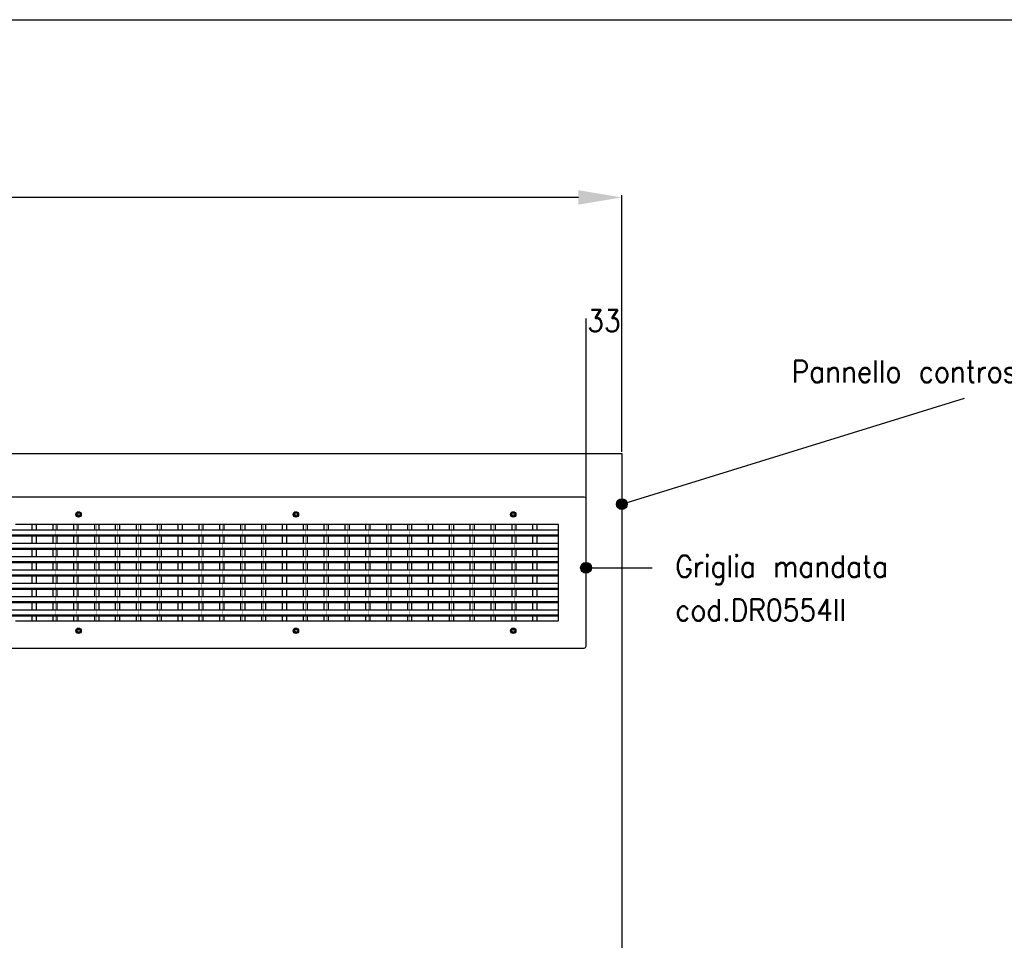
# Model space of a CAD drawing. Header units: inches. Extents: x -7205 to -1528, y -2875 to 5222.
# Tile 22 of 104: x -4256 to -3350, y -1127 to -280. Entities that reach past the tile are written whole.
import ezdxf

# ---------------------------------------------------------------- set-up
doc = ezdxf.new("R2010")
doc.units = ezdxf.units.IN
doc.linetypes.add('DOT_CENTER', pattern=[14, 12, -1, 0, -1])
doc.layers.add('1', color=7, linetype='Continuous')
doc.styles.add('CONVERTER_11', font='txt.shx', dxfattribs={"width": 0.9})
doc.dimstyles.new('ME10_DIM_20', dxfattribs={"dimtxt": 20, "dimasz": 40, "dimexe": 2, "dimexo": 1.5, "dimgap": 8, "dimtad": 1, "dimdec": 0, "dimdsep": 46, "dimtxsty": 'CONVERTER_11', "dimsah": 1, "dimcen": 0.09, "dimclrd": 2, "dimclre": 2, "dimclrt": 2, "dimadec": 0, "dimazin": 0, "dimtfac": 1, "dimtdec": 4, "dimtix": 1, "dimtofl": 0, "dimtmove": 0, "dimatfit": 0, "dimfxl": 1, "dimtolj": 1, "dimtzin": 0, "dimarcsym": 0})
doc.dimstyles.new('ME10_DIM_24', dxfattribs={"dimtxt": 20, "dimasz": 40, "dimexe": 2, "dimexo": 1.5, "dimgap": 8, "dimtad": 1, "dimdec": 0, "dimdsep": 46, "dimtxsty": 'CONVERTER_11', "dimsah": 1, "dimcen": 0.09, "dimclrd": 2, "dimclre": 2, "dimclrt": 2, "dimadec": 0, "dimazin": 0, "dimtfac": 1, "dimtdec": 4, "dimtix": 1, "dimtofl": 0, "dimtmove": 0, "dimatfit": 0, "dimfxl": 1, "dimtolj": 1, "dimtzin": 0, "dimarcsym": 0})
doc.dimstyles.get("Standard").update_dxf_attribs({"dimtxt": 0.18, "dimasz": 0.18, "dimexe": 0.18, "dimexo": 0.0625, "dimgap": 0.09, "dimtad": 0, "dimtih": 1, "dimtoh": 1, "dimdec": 4, "dimzin": 0, "dimdsep": 46, "dimtxsty": 'Standard', "dimcen": 0.09, "dimadec": 0, "dimazin": 0, "dimtfac": 1, "dimtdec": 4, "dimtofl": 0, "dimtmove": 0, "dimatfit": 3, "dimfxl": 1, "dimtolj": 1, "dimtzin": 0, "dimarcsym": 0})

# ---------------------------------------------------------------- blocks, each defined once
blk = doc.blocks.new('*D57')
at = {"layer": '1', "color": 2, "lineweight": -2, "transparency": 16777216}
for p, q in [((-3735.07, -854.95), (-3735.07, -554.99)), ((-3702.07, -677.65), (-3702.07, -554.99))]:
    blk.add_line(p, q, dxfattribs=at)
at = {"layer": 'Defpoints', "color": 0, "transparency": 16777216}
for p in [(-3735.07, -556.99), (-3702.07, -679.15), (-3735.07, -856.45)]:
    blk.add_point(p, dxfattribs=at)
at = {"layer": '1', "color": 2, "transparency": 16777216, "insert": (-3718.57, -556.99), "char_height": 20, "attachment_point": 5, "rotation": 0.00014, "style": 'CONVERTER_11'}
blk.add_mtext('\\A1;33', dxfattribs=at)
blk = doc.blocks.new('*D61')
at = {"layer": '1', "color": 2, "lineweight": -2, "transparency": 16777216}
for p, q in [((-4902.07, -677.65), (-4902.07, -441.51)), ((-4862.07, -443.51), (-4337.07, -443.51)), ((-3742.07, -443.51), (-4267.07, -443.51)), ((-3702.07, -677.65), (-3702.07, -441.51))]:
    blk.add_line(p, q, dxfattribs=at)
at = {"layer": '1', "color": 2, "transparency": 16777216}
for points in [[(-4862.07, -436.84), (-4862.07, -450.18), (-4902.07, -443.51)], [(-3742.07, -436.84), (-3742.07, -450.18), (-3702.07, -443.51)]]:
    blk.add_solid(points, dxfattribs=at)
at = {"layer": 'Defpoints', "color": 0, "transparency": 16777216}
for p in [(-4902.07, -443.51), (-4902.07, -679.15), (-3702.07, -679.15)]:
    blk.add_point(p, dxfattribs=at)
at = {"layer": '1', "color": 2, "transparency": 16777216, "insert": (-4302.07, -443.51), "char_height": 20, "attachment_point": 5, "rotation": 0.00014, "style": 'CONVERTER_11'}
blk.add_mtext('\\A1;1200', dxfattribs=at)

msp = doc.modelspace()

# ---------------------------------------------------------------- hatches: boundary and pattern name
at = {"layer": '1'}
h = msp.add_hatch(color=7, dxfattribs=at)
edge = h.paths.add_edge_path()
edge.add_arc((-3702.07, -725.66), 5, 0, 360)
h = msp.add_hatch(color=7, dxfattribs=at)
edge = h.paths.add_edge_path()
edge.add_arc((-3735.07, -784.24), 5, 0, 360)

# ---------------------------------------------------------------- linework, layer by layer
at = {"color": 7, "linetype": 'Continuous'}
for p, q in [((-4902.07, -679.15), (-3702.07, -679.15)), ((-3702.07, -679.15), (-3702.07, -719.15)), ((-3736.77, -719.15), (-4867.37, -719.15)), ((-3735.07, -856.45), (-3735.07, -720.85)), ((-3702.07, -719.15), (-3702.07, -744.35)), ((-4845.07, -749.33), (-3760.27, -749.33)), ((-4645.07, -749.35), (-3760.27, -749.35)), ((-4244.76, -744.35), (-4260.06, -744.35)), ((-4244.76, -749.33), (-4244.76, -744.35)), ((-4240.86, -744.35), (-4244.76, -744.35)), ((-4240.86, -744.35), (-4244.76, -744.35)), ((-4240.86, -749.33), (-4240.86, -744.35)), ((-4225.56, -744.35), (-4240.86, -744.35)), ((-4225.56, -749.33), (-4225.56, -744.35)), ((-4221.66, -744.35), (-4225.56, -744.35)), ((-4221.66, -744.35), (-4225.56, -744.35)), ((-4221.66, -749.33), (-4221.66, -744.35)), ((-4206.36, -744.35), (-4221.66, -744.35)), ((-4206.36, -749.33), (-4206.36, -744.35)), ((-4202.46, -744.35), (-4206.36, -744.35)), ((-4202.46, -744.35), (-4206.36, -744.35)), ((-4202.46, -749.33), (-4202.46, -744.35)), ((-4187.16, -744.35), (-4202.46, -744.35)), ((-4187.16, -749.33), (-4187.16, -744.35)), ((-4183.26, -744.35), (-4187.16, -744.35)), ((-4183.26, -744.35), (-4187.16, -744.35)), ((-4183.26, -749.33), (-4183.26, -744.35)), ((-4167.96, -744.35), (-4183.26, -744.35)), ((-4167.96, -749.33), (-4167.96, -744.35)), ((-4164.06, -744.35), (-4167.96, -744.35)), ((-4164.06, -744.35), (-4167.96, -744.35)), ((-4164.06, -749.33), (-4164.06, -744.35)), ((-4148.76, -744.35), (-4164.06, -744.35)), ((-4148.76, -749.33), (-4148.76, -744.35)), ((-4144.86, -744.35), (-4148.76, -744.35)), ((-4144.86, -744.35), (-4148.76, -744.35)), ((-4144.86, -749.33), (-4144.86, -744.35)), ((-4129.56, -744.35), (-4144.86, -744.35)), ((-4129.56, -749.33), (-4129.56, -744.35)), ((-4125.66, -744.35), (-4129.56, -744.35)), ((-4125.66, -744.35), (-4129.56, -744.35)), ((-4125.66, -749.33), (-4125.66, -744.35)), ((-4110.36, -744.35), (-4125.66, -744.35)), ((-4110.36, -749.33), (-4110.36, -744.35)), ((-4106.46, -744.35), (-4110.36, -744.35)), ((-4106.46, -744.35), (-4110.36, -744.35)), ((-4106.46, -749.33), (-4106.46, -744.35)), ((-4091.16, -744.35), (-4106.46, -744.35)), ((-4091.16, -749.33), (-4091.16, -744.35)), ((-4087.26, -744.35), (-4091.16, -744.35)), ((-4087.26, -744.35), (-4091.16, -744.35)), ((-4087.26, -749.33), (-4087.26, -744.35)), ((-4071.96, -744.35), (-4087.26, -744.35)), ((-4071.96, -749.33), (-4071.96, -744.35)), ((-4068.06, -744.35), (-4071.96, -744.35)), ((-4068.06, -744.35), (-4071.96, -744.35)), ((-4068.06, -749.33), (-4068.06, -744.35)), ((-4052.76, -744.35), (-4068.06, -744.35)), ((-4052.76, -749.33), (-4052.76, -744.35)), ((-4048.86, -744.35), (-4052.76, -744.35)), ((-4048.86, -744.35), (-4052.76, -744.35)), ((-4048.86, -749.33), (-4048.86, -744.35)), ((-3760.77, -744.35), (-4048.86, -744.35)), ((-4029.66, -744.35), (-4033.56, -744.35)), ((-4029.66, -744.35), (-4033.56, -744.35)), ((-4033.56, -749.33), (-4033.56, -744.35)), ((-4029.66, -749.33), (-4029.66, -744.35)), ((-4014.36, -749.33), (-4014.36, -744.35)), ((-4010.46, -744.35), (-4014.36, -744.35)), ((-4010.46, -744.35), (-4014.36, -744.35)), ((-4010.46, -749.33), (-4010.46, -744.35)), ((-3991.26, -744.35), (-3995.16, -744.35)), ((-3991.26, -744.35), (-3995.16, -744.35)), ((-3995.16, -749.33), (-3995.16, -744.35)), ((-3991.26, -749.33), (-3991.26, -744.35)), ((-3975.96, -749.33), (-3975.96, -744.35)), ((-3972.06, -744.35), (-3975.96, -744.35)), ((-3972.06, -744.35), (-3975.96, -744.35)), ((-3972.06, -749.33), (-3972.06, -744.35)), ((-3952.86, -744.35), (-3956.76, -744.35)), ((-3952.86, -744.35), (-3956.76, -744.35)), ((-3956.76, -749.33), (-3956.76, -744.35)), ((-3952.86, -749.33), (-3952.86, -744.35)), ((-3937.56, -749.33), (-3937.56, -744.35)), ((-3933.66, -744.35), (-3937.56, -744.35)), ((-3933.66, -744.35), (-3937.56, -744.35)), ((-3933.66, -749.33), (-3933.66, -744.35)), ((-3914.46, -744.35), (-3918.36, -744.35)), ((-3914.46, -744.35), (-3918.36, -744.35)), ((-3918.36, -749.33), (-3918.36, -744.35)), ((-3914.46, -749.33), (-3914.46, -744.35)), ((-3899.16, -749.33), (-3899.16, -744.35)), ((-3895.26, -744.35), (-3899.16, -744.35)), ((-3895.26, -744.35), (-3899.16, -744.35)), ((-3895.26, -749.33), (-3895.26, -744.35)), ((-3876.06, -744.35), (-3879.96, -744.35)), ((-3876.06, -744.35), (-3879.96, -744.35)), ((-3879.96, -749.33), (-3879.96, -744.35)), ((-3876.06, -749.33), (-3876.06, -744.35)), ((-3860.76, -749.33), (-3860.76, -744.35)), ((-3856.86, -744.35), (-3860.76, -744.35)), ((-3856.86, -744.35), (-3860.76, -744.35)), ((-3856.86, -749.33), (-3856.86, -744.35)), ((-3837.66, -744.35), (-3841.56, -744.35)), ((-3837.66, -744.35), (-3841.56, -744.35)), ((-3841.56, -749.33), (-3841.56, -744.35)), ((-3837.66, -749.33), (-3837.66, -744.35)), ((-3829.66, -744.35), (-3833.56, -744.35)), ((-3829.66, -744.35), (-3833.56, -744.35)), ((-3814.36, -744.35), (-3829.66, -744.35)), ((-3822.36, -749.33), (-3822.36, -744.35)), ((-3818.46, -744.35), (-3822.36, -744.35)), ((-3818.46, -744.35), (-3822.36, -744.35)), ((-3818.46, -749.33), (-3818.46, -744.35)), ((-3810.46, -744.35), (-3814.36, -744.35)), ((-3810.46, -744.35), (-3814.36, -744.35)), ((-3795.16, -744.35), (-3810.46, -744.35)), ((-3799.26, -744.35), (-3803.16, -744.35)), ((-3799.26, -744.35), (-3803.16, -744.35)), ((-3803.16, -749.33), (-3803.16, -744.35)), ((-3799.26, -749.33), (-3799.26, -744.35)), ((-3791.26, -744.35), (-3795.16, -744.35)), ((-3791.26, -744.35), (-3795.16, -744.35)), ((-3775.96, -744.35), (-3791.26, -744.35)), ((-3783.96, -749.33), (-3783.96, -744.35)), ((-3780.06, -744.35), (-3783.96, -744.35)), ((-3780.06, -744.35), (-3783.96, -744.35)), ((-3780.06, -749.33), (-3780.06, -744.35)), ((-3772.06, -744.35), (-3775.96, -744.35)), ((-3772.06, -744.35), (-3775.96, -744.35)), ((-3760.77, -744.35), (-3772.06, -744.35)), ((-3760.27, -749.33), (-3760.27, -744.85)), ((-3760.27, -749.35), (-3760.27, -749.33)), ((-3760.27, -749.35), (-3760.27, -749.33)), ((-3760.27, -753.83), (-3760.27, -749.35)), ((-3760.27, -753.83), (-3760.27, -749.35)), ((-3760.27, -753.83), (-3760.27, -749.35)), ((-3702.07, -744.35), (-3702.07, -749.35)), ((-3702.07, -749.35), (-3702.07, -1879.15)), ((-4845.07, -753.83), (-3760.27, -753.83)), ((-4845.07, -754.85), (-3760.27, -754.85)), ((-4645.07, -753.85), (-3760.27, -753.85)), ((-4244.76, -761.6), (-4244.76, -754.85)), ((-4240.86, -761.6), (-4240.86, -754.85)), ((-4225.56, -761.6), (-4225.56, -754.85)), ((-4221.66, -761.6), (-4221.66, -754.85)), ((-4206.36, -761.6), (-4206.36, -754.85)), ((-4202.46, -761.6), (-4202.46, -754.85)), ((-4187.16, -761.6), (-4187.16, -754.85)), ((-4183.26, -761.6), (-4183.26, -754.85)), ((-4167.96, -761.6), (-4167.96, -754.85)), ((-4164.06, -761.6), (-4164.06, -754.85)), ((-4148.76, -761.6), (-4148.76, -754.85)), ((-4144.86, -761.6), (-4144.86, -754.85)), ((-4129.56, -761.6), (-4129.56, -754.85)), ((-4125.66, -761.6), (-4125.66, -754.85)), ((-4110.36, -761.6), (-4110.36, -754.85)), ((-4106.46, -761.6), (-4106.46, -754.85)), ((-4091.16, -761.6), (-4091.16, -754.85)), ((-4087.26, -761.6), (-4087.26, -754.85)), ((-4071.96, -761.6), (-4071.96, -754.85)), ((-4068.06, -761.6), (-4068.06, -754.85)), ((-4052.76, -761.6), (-4052.76, -754.85)), ((-4048.86, -761.6), (-4048.86, -754.85)), ((-4033.56, -761.6), (-4033.56, -754.85)), ((-4029.66, -761.6), (-4029.66, -754.85)), ((-4014.36, -761.6), (-4014.36, -754.85)), ((-4010.46, -761.6), (-4010.46, -754.85)), ((-3995.16, -761.6), (-3995.16, -754.85)), ((-3991.26, -761.6), (-3991.26, -754.85)), ((-3975.96, -761.6), (-3975.96, -754.85)), ((-3972.06, -761.6), (-3972.06, -754.85)), ((-3956.76, -761.6), (-3956.76, -754.85)), ((-3952.86, -761.6), (-3952.86, -754.85)), ((-3937.56, -761.6), (-3937.56, -754.85)), ((-3933.66, -761.6), (-3933.66, -754.85)), ((-3918.36, -761.6), (-3918.36, -754.85)), ((-3914.46, -761.6), (-3914.46, -754.85)), ((-3899.16, -761.6), (-3899.16, -754.85)), ((-3895.26, -761.6), (-3895.26, -754.85)), ((-3879.96, -761.6), (-3879.96, -754.85)), ((-3876.06, -761.6), (-3876.06, -754.85)), ((-3860.76, -761.6), (-3860.76, -754.85)), ((-3856.86, -761.6), (-3856.86, -754.85)), ((-3841.56, -761.6), (-3841.56, -754.85)), ((-3837.66, -761.6), (-3837.66, -754.85)), ((-3822.36, -761.6), (-3822.36, -754.85)), ((-3818.46, -761.6), (-3818.46, -754.85)), ((-3803.16, -761.6), (-3803.16, -754.85)), ((-3799.26, -761.6), (-3799.26, -754.85)), ((-3783.96, -761.6), (-3783.96, -754.85)), ((-3780.06, -761.6), (-3780.06, -754.85)), ((-3760.27, -753.85), (-3760.27, -753.83)), ((-3760.27, -753.85), (-3760.27, -753.83)), ((-3760.27, -753.85), (-3760.27, -753.83)), ((-3760.27, -754.83), (-3760.27, -753.85)), ((-3760.27, -754.83), (-3760.27, -753.85)), ((-3760.27, -754.83), (-3760.27, -753.85)), ((-3760.27, -754.85), (-3760.27, -754.83)), ((-3760.27, -754.85), (-3760.27, -754.83)), ((-3760.27, -761.6), (-3760.27, -754.85)), ((-4845.07, -761.6), (-3760.27, -761.6)), ((-4845.07, -766.1), (-3760.27, -766.1)), ((-4845.07, -767.1), (-3760.27, -767.1)), ((-4244.76, -773.87), (-4244.76, -767.1)), ((-4240.86, -773.87), (-4240.86, -767.1)), ((-4225.56, -773.87), (-4225.56, -767.1)), ((-4221.66, -773.87), (-4221.66, -767.1)), ((-4206.36, -773.87), (-4206.36, -767.1)), ((-4202.46, -773.87), (-4202.46, -767.1)), ((-4187.16, -773.87), (-4187.16, -767.1)), ((-4183.26, -773.87), (-4183.26, -767.1)), ((-4167.96, -773.87), (-4167.96, -767.1)), ((-4164.06, -773.87), (-4164.06, -767.1)), ((-4148.76, -773.87), (-4148.76, -767.1)), ((-4144.86, -773.87), (-4144.86, -767.1)), ((-4129.56, -773.87), (-4129.56, -767.1)), ((-4125.66, -773.87), (-4125.66, -767.1)), ((-4110.36, -773.87), (-4110.36, -767.1)), ((-4106.46, -773.87), (-4106.46, -767.1)), ((-4091.16, -773.87), (-4091.16, -767.1)), ((-4087.26, -773.87), (-4087.26, -767.1)), ((-4071.96, -773.87), (-4071.96, -767.1)), ((-4068.06, -773.87), (-4068.06, -767.1)), ((-4052.76, -773.87), (-4052.76, -767.1)), ((-4048.86, -773.87), (-4048.86, -767.1)), ((-4033.56, -773.87), (-4033.56, -767.1)), ((-4029.66, -773.87), (-4029.66, -767.1)), ((-4014.36, -773.87), (-4014.36, -767.1)), ((-4010.46, -773.87), (-4010.46, -767.1)), ((-3995.16, -773.87), (-3995.16, -767.1)), ((-3991.26, -773.87), (-3991.26, -767.1)), ((-3975.96, -773.87), (-3975.96, -767.1)), ((-3972.06, -773.87), (-3972.06, -767.1)), ((-3956.76, -773.87), (-3956.76, -767.1)), ((-3952.86, -773.87), (-3952.86, -767.1)), ((-3937.56, -773.87), (-3937.56, -767.1)), ((-3933.66, -773.87), (-3933.66, -767.1)), ((-3918.36, -773.87), (-3918.36, -767.1)), ((-3914.46, -773.87), (-3914.46, -767.1)), ((-3899.16, -773.87), (-3899.16, -767.1)), ((-3895.26, -773.87), (-3895.26, -767.1)), ((-3879.96, -773.87), (-3879.96, -767.1)), ((-3876.06, -773.87), (-3876.06, -767.1)), ((-3860.76, -773.87), (-3860.76, -767.1)), ((-3856.86, -773.87), (-3856.86, -767.1)), ((-3841.56, -773.87), (-3841.56, -767.1)), ((-3837.66, -773.87), (-3837.66, -767.1)), ((-3822.36, -773.87), (-3822.36, -767.1)), ((-3818.46, -773.87), (-3818.46, -767.1)), ((-3803.16, -773.87), (-3803.16, -767.1)), ((-3799.26, -773.87), (-3799.26, -767.1)), ((-3783.96, -773.87), (-3783.96, -767.1)), ((-3780.06, -773.87), (-3780.06, -767.1)), ((-3760.27, -766.1), (-3760.27, -761.6)), ((-3760.27, -766.1), (-3760.27, -761.6)), ((-3760.27, -767.1), (-3760.27, -766.1)), ((-3760.27, -767.1), (-3760.27, -766.1)), ((-3760.27, -773.87), (-3760.27, -767.1)), ((-4845.07, -773.87), (-3760.27, -773.87)), ((-4845.07, -778.37), (-3760.27, -778.37)), ((-3760.27, -778.37), (-3760.27, -773.87)), ((-3760.27, -778.37), (-3760.27, -773.87)), ((-3760.27, -779.37), (-3760.27, -778.37)), ((-3760.27, -779.37), (-3760.27, -778.37)), ((-4845.07, -779.37), (-3760.27, -779.37)), ((-4845.07, -786.14), (-3760.27, -786.14)), ((-4244.76, -786.14), (-4244.76, -779.37)), ((-4240.86, -786.14), (-4240.86, -779.37)), ((-4225.56, -786.14), (-4225.56, -779.37)), ((-4221.66, -786.14), (-4221.66, -779.37)), ((-4206.36, -786.14), (-4206.36, -779.37)), ((-4202.46, -786.14), (-4202.46, -779.37)), ((-4187.16, -786.14), (-4187.16, -779.37)), ((-4183.26, -786.14), (-4183.26, -779.37)), ((-4167.96, -786.14), (-4167.96, -779.37)), ((-4164.06, -786.14), (-4164.06, -779.37)), ((-4148.76, -786.14), (-4148.76, -779.37)), ((-4144.86, -786.14), (-4144.86, -779.37)), ((-4129.56, -786.14), (-4129.56, -779.37)), ((-4125.66, -786.14), (-4125.66, -779.37)), ((-4110.36, -786.14), (-4110.36, -779.37)), ((-4106.46, -786.14), (-4106.46, -779.37)), ((-4091.16, -786.14), (-4091.16, -779.37)), ((-4087.26, -786.14), (-4087.26, -779.37)), ((-4071.96, -786.14), (-4071.96, -779.37)), ((-4068.06, -786.14), (-4068.06, -779.37)), ((-4052.76, -786.14), (-4052.76, -779.37)), ((-4048.86, -786.14), (-4048.86, -779.37)), ((-4033.56, -786.14), (-4033.56, -779.37)), ((-4029.66, -786.14), (-4029.66, -779.37)), ((-4014.36, -786.14), (-4014.36, -779.37)), ((-4010.46, -786.14), (-4010.46, -779.37)), ((-3995.16, -786.14), (-3995.16, -779.37)), ((-3991.26, -786.14), (-3991.26, -779.37)), ((-3975.96, -786.14), (-3975.96, -779.37)), ((-3972.06, -786.14), (-3972.06, -779.37)), ((-3956.76, -786.14), (-3956.76, -779.37)), ((-3952.86, -786.14), (-3952.86, -779.37)), ((-3937.56, -786.14), (-3937.56, -779.37)), ((-3933.66, -786.14), (-3933.66, -779.37)), ((-3918.36, -786.14), (-3918.36, -779.37)), ((-3914.46, -786.14), (-3914.46, -779.37)), ((-3899.16, -786.14), (-3899.16, -779.37)), ((-3895.26, -786.14), (-3895.26, -779.37)), ((-3879.96, -786.14), (-3879.96, -779.37)), ((-3876.06, -786.14), (-3876.06, -779.37)), ((-3860.76, -786.14), (-3860.76, -779.37)), ((-3856.86, -786.14), (-3856.86, -779.37)), ((-3841.56, -786.14), (-3841.56, -779.37)), ((-3837.66, -786.14), (-3837.66, -779.37)), ((-3822.36, -786.14), (-3822.36, -779.37)), ((-3818.46, -786.14), (-3818.46, -779.37)), ((-3803.16, -786.14), (-3803.16, -779.37)), ((-3799.26, -786.14), (-3799.26, -779.37)), ((-3783.96, -786.14), (-3783.96, -779.37)), ((-3780.06, -786.14), (-3780.06, -779.37)), ((-3760.27, -786.14), (-3760.27, -779.37)), ((-3760.27, -790.64), (-3760.27, -786.14)), ((-3760.27, -790.64), (-3760.27, -786.14)), ((-4845.07, -790.64), (-3760.27, -790.64)), ((-4845.07, -791.64), (-3760.27, -791.64)), ((-4244.76, -798.41), (-4244.76, -791.64)), ((-4240.86, -798.41), (-4240.86, -791.64)), ((-4225.56, -798.41), (-4225.56, -791.64)), ((-4221.66, -798.41), (-4221.66, -791.64)), ((-4206.36, -798.41), (-4206.36, -791.64)), ((-4202.46, -798.41), (-4202.46, -791.64)), ((-4187.16, -798.41), (-4187.16, -791.64)), ((-4183.26, -798.41), (-4183.26, -791.64)), ((-4167.96, -798.41), (-4167.96, -791.64)), ((-4164.06, -798.41), (-4164.06, -791.64)), ((-4148.76, -798.41), (-4148.76, -791.64)), ((-4144.86, -798.41), (-4144.86, -791.64)), ((-4129.56, -798.41), (-4129.56, -791.64)), ((-4125.66, -798.41), (-4125.66, -791.64)), ((-4110.36, -798.41), (-4110.36, -791.64)), ((-4106.46, -798.41), (-4106.46, -791.64)), ((-4091.16, -798.41), (-4091.16, -791.64)), ((-4087.26, -798.41), (-4087.26, -791.64)), ((-4071.96, -798.41), (-4071.96, -791.64)), ((-4068.06, -798.41), (-4068.06, -791.64)), ((-4052.76, -798.41), (-4052.76, -791.64)), ((-4048.86, -798.41), (-4048.86, -791.64)), ((-4033.56, -798.41), (-4033.56, -791.64)), ((-4029.66, -798.41), (-4029.66, -791.64)), ((-4014.36, -798.41), (-4014.36, -791.64)), ((-4010.46, -798.41), (-4010.46, -791.64)), ((-3995.16, -798.41), (-3995.16, -791.64)), ((-3991.26, -798.41), (-3991.26, -791.64)), ((-3975.96, -798.41), (-3975.96, -791.64)), ((-3972.06, -798.41), (-3972.06, -791.64)), ((-3956.76, -798.41), (-3956.76, -791.64)), ((-3952.86, -798.41), (-3952.86, -791.64)), ((-3937.56, -798.41), (-3937.56, -791.64)), ((-3933.66, -798.41), (-3933.66, -791.64)), ((-3918.36, -798.41), (-3918.36, -791.64)), ((-3914.46, -798.41), (-3914.46, -791.64)), ((-3899.16, -798.41), (-3899.16, -791.64)), ((-3895.26, -798.41), (-3895.26, -791.64)), ((-3879.96, -798.41), (-3879.96, -791.64)), ((-3876.06, -798.41), (-3876.06, -791.64)), ((-3860.76, -798.41), (-3860.76, -791.64)), ((-3856.86, -798.41), (-3856.86, -791.64)), ((-3841.56, -798.41), (-3841.56, -791.64)), ((-3837.66, -798.41), (-3837.66, -791.64)), ((-3822.36, -798.41), (-3822.36, -791.64)), ((-3818.46, -798.41), (-3818.46, -791.64)), ((-3803.16, -798.41), (-3803.16, -791.64)), ((-3799.26, -798.41), (-3799.26, -791.64)), ((-3783.96, -798.41), (-3783.96, -791.64)), ((-3780.06, -798.41), (-3780.06, -791.64)), ((-3760.27, -791.64), (-3760.27, -790.64)), ((-3760.27, -791.64), (-3760.27, -790.64)), ((-3760.27, -798.41), (-3760.27, -791.64)), ((-4845.07, -798.41), (-3760.27, -798.41)), ((-4845.07, -802.91), (-3760.27, -802.91)), ((-4845.07, -803.91), (-3760.27, -803.91)), ((-4244.76, -810.68), (-4244.76, -803.91)), ((-4240.86, -810.68), (-4240.86, -803.91)), ((-4225.56, -810.68), (-4225.56, -803.91)), ((-4221.66, -810.68), (-4221.66, -803.91)), ((-4206.36, -810.68), (-4206.36, -803.91)), ((-4202.46, -810.68), (-4202.46, -803.91)), ((-4187.16, -810.68), (-4187.16, -803.91)), ((-4183.26, -810.68), (-4183.26, -803.91)), ((-4167.96, -810.68), (-4167.96, -803.91)), ((-4164.06, -810.68), (-4164.06, -803.91)), ((-4148.76, -810.68), (-4148.76, -803.91)), ((-4144.86, -810.68), (-4144.86, -803.91)), ((-4129.56, -810.68), (-4129.56, -803.91)), ((-4125.66, -810.68), (-4125.66, -803.91)), ((-4110.36, -810.68), (-4110.36, -803.91)), ((-4106.46, -810.68), (-4106.46, -803.91)), ((-4091.16, -810.68), (-4091.16, -803.91)), ((-4087.26, -810.68), (-4087.26, -803.91)), ((-4071.96, -810.68), (-4071.96, -803.91)), ((-4068.06, -810.68), (-4068.06, -803.91)), ((-4052.76, -810.68), (-4052.76, -803.91)), ((-4048.86, -810.68), (-4048.86, -803.91)), ((-4033.56, -810.68), (-4033.56, -803.91)), ((-4029.66, -810.68), (-4029.66, -803.91)), ((-4014.36, -810.68), (-4014.36, -803.91)), ((-4010.46, -810.68), (-4010.46, -803.91)), ((-3995.16, -810.68), (-3995.16, -803.91)), ((-3991.26, -810.68), (-3991.26, -803.91)), ((-3975.96, -810.68), (-3975.96, -803.91)), ((-3972.06, -810.68), (-3972.06, -803.91)), ((-3956.76, -810.68), (-3956.76, -803.91)), ((-3952.86, -810.68), (-3952.86, -803.91)), ((-3937.56, -810.68), (-3937.56, -803.91)), ((-3933.66, -810.68), (-3933.66, -803.91)), ((-3918.36, -810.68), (-3918.36, -803.91)), ((-3914.46, -810.68), (-3914.46, -803.91)), ((-3899.16, -810.68), (-3899.16, -803.91)), ((-3895.26, -810.68), (-3895.26, -803.91)), ((-3879.96, -810.68), (-3879.96, -803.91)), ((-3876.06, -810.68), (-3876.06, -803.91)), ((-3860.76, -810.68), (-3860.76, -803.91)), ((-3856.86, -810.68), (-3856.86, -803.91)), ((-3841.56, -810.68), (-3841.56, -803.91)), ((-3837.66, -810.68), (-3837.66, -803.91)), ((-3822.36, -810.68), (-3822.36, -803.91)), ((-3818.46, -810.68), (-3818.46, -803.91)), ((-3803.16, -810.68), (-3803.16, -803.91)), ((-3799.26, -810.68), (-3799.26, -803.91)), ((-3783.96, -810.68), (-3783.96, -803.91)), ((-3780.06, -810.68), (-3780.06, -803.91)), ((-3760.27, -802.91), (-3760.27, -798.41)), ((-3760.27, -802.91), (-3760.27, -798.41)), ((-3760.27, -803.91), (-3760.27, -802.91)), ((-3760.27, -803.91), (-3760.27, -802.91)), ((-3760.27, -810.68), (-3760.27, -803.91)), ((-4845.07, -810.68), (-3760.27, -810.68)), ((-4845.07, -815.18), (-3760.27, -815.18)), ((-3760.27, -815.18), (-3760.27, -810.68)), ((-3760.27, -815.18), (-3760.27, -810.68)), ((-3760.27, -816.18), (-3760.27, -815.18)), ((-3760.27, -816.18), (-3760.27, -815.18)), ((-4845.07, -816.18), (-3760.27, -816.18)), ((-4845.07, -822.95), (-3760.27, -822.95)), ((-4244.76, -822.95), (-4244.76, -816.18)), ((-4240.86, -822.95), (-4240.86, -816.18)), ((-4225.56, -822.95), (-4225.56, -816.18)), ((-4221.66, -822.95), (-4221.66, -816.18)), ((-4206.36, -822.95), (-4206.36, -816.18)), ((-4202.46, -822.95), (-4202.46, -816.18)), ((-4187.16, -822.95), (-4187.16, -816.18)), ((-4183.26, -822.95), (-4183.26, -816.18)), ((-4167.96, -822.95), (-4167.96, -816.18)), ((-4164.06, -822.95), (-4164.06, -816.18)), ((-4148.76, -822.95), (-4148.76, -816.18)), ((-4144.86, -822.95), (-4144.86, -816.18)), ((-4129.56, -822.95), (-4129.56, -816.18)), ((-4125.66, -822.95), (-4125.66, -816.18)), ((-4110.36, -822.95), (-4110.36, -816.18)), ((-4106.46, -822.95), (-4106.46, -816.18)), ((-4091.16, -822.95), (-4091.16, -816.18)), ((-4087.26, -822.95), (-4087.26, -816.18)), ((-4071.96, -822.95), (-4071.96, -816.18)), ((-4068.06, -822.95), (-4068.06, -816.18)), ((-4052.76, -822.95), (-4052.76, -816.18)), ((-4048.86, -822.95), (-4048.86, -816.18)), ((-4033.56, -822.95), (-4033.56, -816.18)), ((-4029.66, -822.95), (-4029.66, -816.18)), ((-4014.36, -822.95), (-4014.36, -816.18)), ((-4010.46, -822.95), (-4010.46, -816.18)), ((-3995.16, -822.95), (-3995.16, -816.18)), ((-3991.26, -822.95), (-3991.26, -816.18)), ((-3975.96, -822.95), (-3975.96, -816.18)), ((-3972.06, -822.95), (-3972.06, -816.18)), ((-3956.76, -822.95), (-3956.76, -816.18)), ((-3952.86, -822.95), (-3952.86, -816.18)), ((-3937.56, -822.95), (-3937.56, -816.18)), ((-3933.66, -822.95), (-3933.66, -816.18)), ((-3918.36, -822.95), (-3918.36, -816.18)), ((-3914.46, -822.95), (-3914.46, -816.18)), ((-3899.16, -822.95), (-3899.16, -816.18)), ((-3895.26, -822.95), (-3895.26, -816.18)), ((-3879.96, -822.95), (-3879.96, -816.18)), ((-3876.06, -822.95), (-3876.06, -816.18)), ((-3860.76, -822.95), (-3860.76, -816.18)), ((-3856.86, -822.95), (-3856.86, -816.18)), ((-3841.56, -822.95), (-3841.56, -816.18)), ((-3837.66, -822.95), (-3837.66, -816.18)), ((-3822.36, -822.95), (-3822.36, -816.18)), ((-3818.46, -822.95), (-3818.46, -816.18)), ((-3803.16, -822.95), (-3803.16, -816.18)), ((-3799.26, -822.95), (-3799.26, -816.18)), ((-3783.96, -822.95), (-3783.96, -816.18)), ((-3780.06, -822.95), (-3780.06, -816.18)), ((-3760.27, -822.95), (-3760.27, -816.18)), ((-3760.27, -827.45), (-3760.27, -822.95)), ((-3760.27, -827.45), (-3760.27, -822.95)), ((-4845.07, -827.45), (-3760.27, -827.45)), ((-4845.07, -828.45), (-3760.27, -828.45)), ((-4260.06, -832.95), (-4244.76, -832.95)), ((-4244.76, -832.95), (-4244.76, -828.45)), ((-4244.76, -832.95), (-4240.86, -832.95)), ((-4244.76, -832.95), (-4240.86, -832.95)), ((-4240.86, -832.95), (-4240.86, -828.45)), ((-4240.86, -832.95), (-4225.56, -832.95)), ((-4225.56, -832.95), (-4225.56, -828.45)), ((-4225.56, -832.95), (-4221.66, -832.95)), ((-4225.56, -832.95), (-4221.66, -832.95)), ((-4221.66, -832.95), (-4221.66, -828.45)), ((-4221.66, -832.95), (-4206.36, -832.95)), ((-4206.36, -832.95), (-4206.36, -828.45)), ((-4206.36, -832.95), (-4202.46, -832.95)), ((-4206.36, -832.95), (-4202.46, -832.95)), ((-4202.46, -832.95), (-4202.46, -828.45)), ((-4202.46, -832.95), (-4187.16, -832.95)), ((-4187.16, -832.95), (-4187.16, -828.45)), ((-4187.16, -832.95), (-4183.26, -832.95)), ((-4187.16, -832.95), (-4183.26, -832.95)), ((-4183.26, -832.95), (-4183.26, -828.45)), ((-4183.26, -832.95), (-4167.96, -832.95)), ((-4167.96, -832.95), (-4167.96, -828.45)), ((-4167.96, -832.95), (-4164.06, -832.95)), ((-4167.96, -832.95), (-4164.06, -832.95)), ((-4164.06, -832.95), (-4164.06, -828.45)), ((-4164.06, -832.95), (-4148.76, -832.95)), ((-4148.76, -832.95), (-4148.76, -828.45)), ((-4148.76, -832.95), (-4144.86, -832.95)), ((-4148.76, -832.95), (-4144.86, -832.95)), ((-4144.86, -832.95), (-4144.86, -828.45)), ((-4144.86, -832.95), (-4129.56, -832.95)), ((-4129.56, -832.95), (-4129.56, -828.45)), ((-4129.56, -832.95), (-4125.66, -832.95)), ((-4129.56, -832.95), (-4125.66, -832.95)), ((-4125.66, -832.95), (-4125.66, -828.45)), ((-4125.66, -832.95), (-4110.36, -832.95)), ((-4110.36, -832.95), (-4110.36, -828.45)), ((-4110.36, -832.95), (-4106.46, -832.95)), ((-4110.36, -832.95), (-4106.46, -832.95)), ((-4106.46, -832.95), (-4106.46, -828.45)), ((-4106.46, -832.95), (-4091.16, -832.95)), ((-4091.16, -832.95), (-4091.16, -828.45)), ((-4091.16, -832.95), (-4087.26, -832.95)), ((-4091.16, -832.95), (-4087.26, -832.95)), ((-4087.26, -832.95), (-4087.26, -828.45)), ((-4087.26, -832.95), (-4071.96, -832.95)), ((-4071.96, -832.95), (-4071.96, -828.45)), ((-4071.96, -832.95), (-4068.06, -832.95)), ((-4071.96, -832.95), (-4068.06, -832.95)), ((-4068.06, -832.95), (-4068.06, -828.45)), ((-4068.06, -832.95), (-4052.76, -832.95)), ((-4052.76, -832.95), (-4052.76, -828.45)), ((-4052.76, -832.95), (-4048.86, -832.95)), ((-4052.76, -832.95), (-4048.86, -832.95)), ((-4048.86, -832.95), (-4048.86, -828.45)), ((-4048.86, -832.95), (-3833.56, -832.95)), ((-4033.56, -832.95), (-4033.56, -828.45)), ((-4033.56, -832.95), (-4029.66, -832.95)), ((-4033.56, -832.95), (-4029.66, -832.95)), ((-4029.66, -832.95), (-4029.66, -828.45)), ((-4014.36, -832.95), (-4014.36, -828.45)), ((-4014.36, -832.95), (-4010.46, -832.95)), ((-4014.36, -832.95), (-4010.46, -832.95)), ((-4010.46, -832.95), (-4010.46, -828.45)), ((-3995.16, -832.95), (-3995.16, -828.45)), ((-3995.16, -832.95), (-3991.26, -832.95)), ((-3995.16, -832.95), (-3991.26, -832.95)), ((-3991.26, -832.95), (-3991.26, -828.45)), ((-3975.96, -832.95), (-3975.96, -828.45)), ((-3975.96, -832.95), (-3972.06, -832.95)), ((-3975.96, -832.95), (-3972.06, -832.95)), ((-3972.06, -832.95), (-3972.06, -828.45)), ((-3956.76, -832.95), (-3956.76, -828.45)), ((-3956.76, -832.95), (-3952.86, -832.95)), ((-3956.76, -832.95), (-3952.86, -832.95)), ((-3952.86, -832.95), (-3952.86, -828.45)), ((-3937.56, -832.95), (-3937.56, -828.45)), ((-3937.56, -832.95), (-3933.66, -832.95)), ((-3937.56, -832.95), (-3933.66, -832.95)), ((-3933.66, -832.95), (-3933.66, -828.45)), ((-3918.36, -832.95), (-3918.36, -828.45)), ((-3918.36, -832.95), (-3914.46, -832.95)), ((-3918.36, -832.95), (-3914.46, -832.95)), ((-3914.46, -832.95), (-3914.46, -828.45)), ((-3899.16, -832.95), (-3899.16, -828.45)), ((-3899.16, -832.95), (-3895.26, -832.95)), ((-3899.16, -832.95), (-3895.26, -832.95)), ((-3895.26, -832.95), (-3895.26, -828.45)), ((-3879.96, -832.95), (-3879.96, -828.45)), ((-3879.96, -832.95), (-3876.06, -832.95)), ((-3879.96, -832.95), (-3876.06, -832.95)), ((-3876.06, -832.95), (-3876.06, -828.45)), ((-3860.76, -832.95), (-3860.76, -828.45)), ((-3860.76, -832.95), (-3856.86, -832.95)), ((-3860.76, -832.95), (-3856.86, -832.95)), ((-3856.86, -832.95), (-3856.86, -828.45)), ((-3841.56, -832.95), (-3841.56, -828.45)), ((-3841.56, -832.95), (-3837.66, -832.95)), ((-3841.56, -832.95), (-3837.66, -832.95)), ((-3837.66, -832.95), (-3837.66, -828.45)), ((-3833.56, -832.95), (-3829.66, -832.95)), ((-3833.56, -832.95), (-3829.66, -832.95)), ((-3829.66, -832.95), (-3814.36, -832.95)), ((-3822.36, -832.95), (-3822.36, -828.45)), ((-3822.36, -832.95), (-3818.46, -832.95)), ((-3822.36, -832.95), (-3818.46, -832.95)), ((-3818.46, -832.95), (-3818.46, -828.45)), ((-3814.36, -832.95), (-3810.46, -832.95)), ((-3814.36, -832.95), (-3810.46, -832.95)), ((-3814.36, -832.95), (-3810.46, -832.95)), ((-3814.36, -832.95), (-3810.46, -832.95)), ((-3810.46, -832.95), (-3772.06, -832.95)), ((-3803.16, -832.95), (-3803.16, -828.45)), ((-3803.16, -832.95), (-3799.26, -832.95)), ((-3803.16, -832.95), (-3799.26, -832.95)), ((-3799.26, -832.95), (-3799.26, -828.45)), ((-3795.16, -832.95), (-3791.26, -832.95)), ((-3795.16, -832.95), (-3791.26, -832.95)), ((-3795.16, -832.95), (-3791.26, -832.95)), ((-3795.16, -832.95), (-3791.26, -832.95)), ((-3783.96, -832.95), (-3783.96, -828.45)), ((-3783.96, -832.95), (-3780.06, -832.95)), ((-3783.96, -832.95), (-3780.06, -832.95)), ((-3780.06, -832.95), (-3780.06, -828.45)), ((-3775.96, -832.95), (-3772.06, -832.95)), ((-3775.96, -832.95), (-3772.06, -832.95)), ((-3775.96, -832.95), (-3772.06, -832.95)), ((-3775.96, -832.95), (-3772.06, -832.95)), ((-3772.06, -832.95), (-3760.77, -832.95)), ((-3760.27, -828.45), (-3760.27, -827.45)), ((-3760.27, -828.45), (-3760.27, -827.45)), ((-3760.27, -832.45), (-3760.27, -828.45)), ((-4867.37, -858.15), (-3736.77, -858.15))]:
    msp.add_line(p, q, dxfattribs=at)
for centre, radius in [((-4202.07, -735.15), 2.5), ((-4202.07, -735.15), 2), ((-4202.07, -735.15), 1.55), ((-4002.07, -735.15), 2.5), ((-4002.07, -735.15), 2), ((-4002.07, -735.15), 1.55), ((-3802.07, -735.15), 2.5), ((-3802.07, -735.15), 2), ((-3802.07, -735.15), 1.55), ((-4202.07, -842.15), 2.5), ((-4202.07, -842.15), 2), ((-4202.07, -842.15), 1.55), ((-4002.07, -842.15), 2.5), ((-4002.07, -842.15), 2), ((-4002.07, -842.15), 1.55), ((-3802.07, -842.15), 2.5), ((-3802.07, -842.15), 2), ((-3802.07, -842.15), 1.55)]:
    msp.add_circle(centre, radius, dxfattribs=at)
for centre, radius, start, end in [((-3736.77, -720.85), 1.7, 0, 90), ((-3760.77, -744.85), 0.5, 0, 90), ((-3760.77, -832.45), 0.5, 270, 0), ((-3736.77, -856.45), 1.7, 270, 0)]:
    msp.add_arc(centre, radius, start, end, dxfattribs=at)
at = {"layer": '1', "color": 7, "linetype": 'Continuous'}
msp.add_line((-7205.42, -280.04), (-1528.48, -280.04), dxfattribs=at)
at = {"layer": '1', "color": 30, "linetype": 'DOT_CENTER', "true_color": 0xff8000, "const_width": 0.25}
for points in [[(-4202.07, -732.4), (-4202.07, -737.9)], [(-4002.07, -732.4), (-4002.07, -737.9)], [(-3802.07, -732.4), (-3802.07, -737.9)], [(-4199.32, -735.15), (-4204.82, -735.15)], [(-3999.32, -735.15), (-4004.82, -735.15)], [(-3799.32, -735.15), (-3804.82, -735.15)], [(-4242.81, -832.95), (-4242.81, -744.35)], [(-4223.61, -832.95), (-4223.61, -744.35)], [(-4204.41, -832.95), (-4204.41, -744.35)], [(-4185.21, -832.95), (-4185.21, -744.35)], [(-4166.01, -832.95), (-4166.01, -744.35)], [(-4146.81, -832.95), (-4146.81, -744.35)], [(-4127.61, -832.95), (-4127.61, -744.35)], [(-4108.41, -832.95), (-4108.41, -744.35)], [(-4089.21, -832.95), (-4089.21, -744.35)], [(-4070.01, -832.95), (-4070.01, -744.35)], [(-4050.81, -832.95), (-4050.81, -744.35)], [(-4031.61, -832.95), (-4031.61, -744.35)], [(-4012.41, -832.95), (-4012.41, -744.35)], [(-3993.21, -832.95), (-3993.21, -744.35)], [(-3974.01, -832.95), (-3974.01, -744.35)], [(-3954.81, -832.95), (-3954.81, -744.35)], [(-3935.61, -832.95), (-3935.61, -744.35)], [(-3916.41, -832.95), (-3916.41, -744.35)], [(-3897.21, -832.95), (-3897.21, -744.35)], [(-3878.01, -832.95), (-3878.01, -744.35)], [(-3858.81, -832.95), (-3858.81, -744.35)], [(-3839.61, -832.95), (-3839.61, -744.35)], [(-3820.41, -832.95), (-3820.41, -744.35)], [(-3801.21, -832.95), (-3801.21, -744.35)], [(-3782.01, -832.95), (-3782.01, -744.35)], [(-4199.32, -842.15), (-4204.82, -842.15)], [(-4202.07, -839.4), (-4202.07, -844.9)], [(-3999.32, -842.15), (-4004.82, -842.15)], [(-4002.07, -839.4), (-4002.07, -844.9)], [(-3799.32, -842.15), (-3804.82, -842.15)], [(-3802.07, -839.4), (-3802.07, -844.9)]]:
    msp.add_lwpolyline(points, dxfattribs=at)
at = {"layer": '1', "color": 7}
for centre in [(-3702.07, -725.66), (-3735.07, -784.24)]:
    msp.add_circle(centre, 5, dxfattribs=at)

# ---------------------------------------------------------------- texts
at = {"layer": '1', "color": 1, "style": 'CONVERTER_11', "width": 0.9}
msp.add_text('Pannello controsoffitto', height=20, dxfattribs=at).set_placement((-3545.79, -613.67))
at = {"layer": '1', "color": 1, "insert": (-3652.85, -833), "char_height": 20, "attachment_point": 7, "line_spacing_factor": 1.20048, "style": 'CONVERTER_11'}
msp.add_mtext('Griglia mandata\\Pcod.DR0554II', dxfattribs=at)

# ---------------------------------------------------------------- dimensions: what is measured, and where the dimension line sits
at = {"layer": '1'}
for base, p2, dimstyle, picture, middle in [((-4902.07, -443.51), (-4902.07, -679.15), 'ME10_DIM_24', '*D61', (-4302.07, -443.51)), ((-3735.07, -556.99), (-3735.07, -856.45), 'ME10_DIM_20', '*D57', (-3718.57, -556.99))]:
    dim = msp.add_linear_dim(base=base, p1=(-3702.07, -679.15), p2=p2, dimstyle=dimstyle, dxfattribs=at)
    dim.commit()
    dim.dimension.update_dxf_attribs({"geometry": picture, "text_midpoint": middle, "text_rotation": 0.00014})

# ---------------------------------------------------------------- leaders
at = {"layer": '1', "color": 7, "linetype": 'Continuous', "has_arrowhead": 0}
for points in [[(-3702.07, -725.66), (-3386.7, -628.19)], [(-3735.07, -784.24), (-3674.32, -784.27)]]:
    msp.add_leader(points, dimstyle='Standard', dxfattribs=at)

doc.saveas('drawing.dxf')
